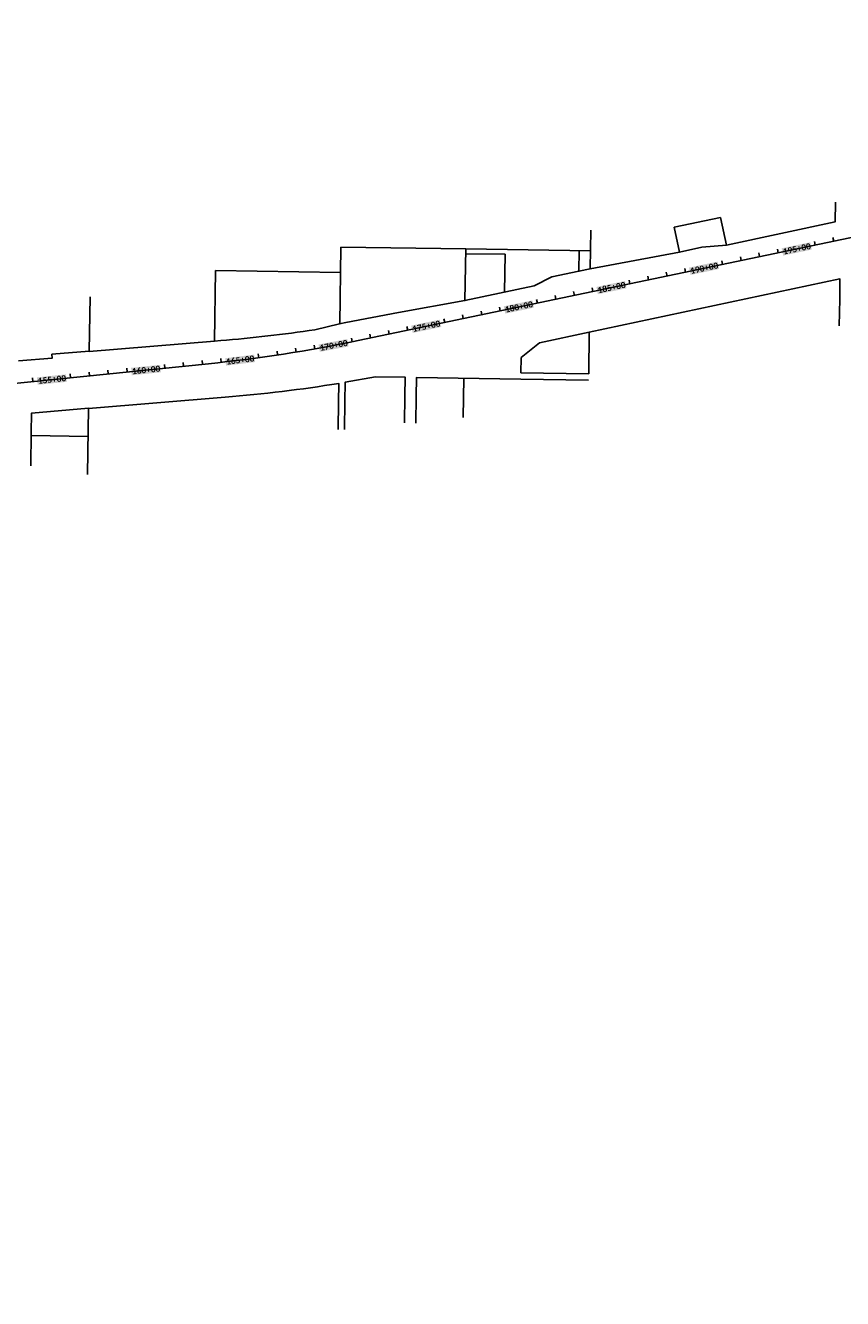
# Model space of a CAD drawing. Extents: x 19316 to 88931, y 38605 to 56897.
# Tile 4 of 16: x 33128 to 37446, y 38741 to 45470. Entities that reach past the tile are written whole.
import ezdxf

# ---------------------------------------------------------------- set-up
doc = ezdxf.new("R2010")
doc.units = 0
doc.header["$LTSCALE"] = 50
doc.header["$MEASUREMENT"] = 0
for name, color, linetype in [('C-ALGN-TEXT-CL', 4, 'Continuous'), ('ELPR', 7, 'Continuous'), ('ELPR-CL', 1, 'Continuous'), ('ELPR-older', 1, 'Continuous')]:
    doc.layers.add(name, color=color, linetype=linetype)
doc.styles.add('calibri', font='calibrib.ttf')

msp = doc.modelspace()

# ---------------------------------------------------------------- linework, layer by layer
at = {"layer": 'C-ALGN-TEXT-CL', "extrusion": (0.978866, 0.204503, 0)}
for elevation in [45674.3, 45374.3, 45574.3, 45074.3, 45174.3, 45274.3, 44674.3, 44774.3, 44874.3, 44374.3, 44574.3, 44074.3, 44174.3, 44274.3, 43674.3, 43774.3, 43874.3, 43374.3, 43574.3, 43174.3, 43274.3]:
    msp.add_lwpolyline([(35744.4, 0), (35764.4, 0)], dxfattribs=dict(at, elevation=elevation))
at = {"layer": 'C-ALGN-TEXT-CL'}
for points in [[(34854.1, 43797.9), (34850.1, 43817.5)], [(34657.6, 43760.4), (34654.1, 43780.1)]]:
    msp.add_lwpolyline(points, dxfattribs=at)
at = {"layer": 'C-ALGN-TEXT-CL', "extrusion": (0.988866, 0.14881, 0), "elevation": 40583.7}
msp.add_lwpolyline([(38113.2, 0), (38133.2, 0)], dxfattribs=at)
at = {"layer": 'C-ALGN-TEXT-CL', "extrusion": (0.986833, 0.161741, 0), "elevation": 41179.1}
msp.add_lwpolyline([(37578, 0), (37598, 0)], dxfattribs=at)
at = {"layer": 'C-ALGN-TEXT-CL', "extrusion": (0.994886, 0.101006, 0)}
for elevation in [38100.9, 38200.9, 38300.9, 37400.9, 37600.9, 37700.9, 37800.9, 37900.9]:
    msp.add_lwpolyline([(40014.9, 0), (40034.9, 0)], dxfattribs=dict(at, elevation=elevation))
at = {"layer": 'C-ALGN-TEXT-CL', "extrusion": (0.993946, 0.109872, 0), "elevation": 38756.2}
msp.add_lwpolyline([(39671.2, 0), (39691.2, 0)], dxfattribs=at)
at = {"layer": 'C-ALGN-TEXT-CL', "extrusion": (0.990729, 0.135853, 0), "elevation": 39981.4}
msp.add_lwpolyline([(38640.5, 0), (38660.5, 0)], dxfattribs=at)
at = {"layer": 'C-ALGN-TEXT-CL', "color": 155}
for points in [[(37131.8, 44253.5), (37123.7, 44292.2), (37283, 44285.1), (37274.9, 44323.8)], [(36642.4, 44151.2), (36634.3, 44190), (36793.6, 44182.8), (36785.5, 44221.6)], [(36152.9, 44049), (36144.9, 44087.7), (36304.1, 44080.6), (36296, 44119.3)], [(35663.5, 43946.7), (35655.4, 43985.5), (35814.7, 43978.3), (35806.6, 44017)], [(35174.1, 43844.5), (35166, 43883.2), (35325.3, 43876.1), (35317.2, 43914.8)], [(34683.8, 43744.6), (34676.4, 43783.5), (34835.5, 43773.5), (34828.1, 43812.4)], [(33690, 43621), (33686, 43660.4), (33843.7, 43636.6), (33839.7, 43676)], [(34187.9, 43671.8), (34183, 43711), (34341.2, 43690.7), (34336.3, 43730)], [(33192.6, 43570.5), (33188.6, 43609.9), (33346.2, 43586.1), (33342.3, 43625.5)]]:
    msp.add_solid(points, dxfattribs=at)
at = {"layer": 'ELPR', "flags": 128}
for points in [[(37408.2, 44536.5), (37406.6, 44431.4), (36832.1, 44309.4), (36701.8, 44297.1), (36584.4, 44272.1), (36112.7, 44183.4), (36052.7, 44170.8), (35909.1, 44140.8), (35816.8, 44093.8), (35450.1, 44016), (35100, 43951.8), (34821.4, 43899.7), (34788.3, 43893.5), (34657.5, 43861.6), (34657.5, 43861.6, -0.016737), (34159.6, 43803.9), (34126.4, 43801.1), (33465.1, 43746.8), (33465.2, 43748.4), (33268, 43731.9), (33269.7, 43712), (33091.6, 43697.2)], [(34781.9, 43479.8), (34783.6, 43577.6, -0.019389), (34184.1, 43504.9), (33460.7, 43445.5), (33460.7, 43446.2), (33160.3, 43421.3), (33158.7, 43317.8)]]:
    msp.add_lwpolyline(points, format="xyb", dxfattribs=at)
for points in [[(35745.6, 43633.7), (35746.9, 43714), (35844.6, 43793), (36107.6, 43848.9), (37432, 44130.1), (37430.4, 44023.5)], [(35132.7, 43509.9), (35134.5, 43610), (34977.9, 43612.4), (34816.7, 43584.3), (34815.3, 43482.4)], [(35745.6, 43600.9), (35194.1, 43609.1), (35192.7, 43509.2)]]:
    msp.add_lwpolyline(points, dxfattribs=at)
at = {"layer": 'ELPR-CL', "flags": 128}
msp.add_lwpolyline([(19381.4, 38741.1), (20514.5, 40296.5, -0.152212), (21426.6, 40974.4), (23788.4, 41802, -0.043084), (24743.1, 42046.7), (25538.7, 42179, 0.031079), (26232.1, 42339.1), (28140.1, 42906.6, -0.05159), (30457.9, 43342.7), (32077.4, 43477.2), (34095.1, 43682.1, 0.0262), (34885.7, 43804.4), (40639.3, 45006.5), (42620.9, 45436.4, 0.059805), (43911.6, 45883), (47397.2, 47577.9, 0.076475), (48352.5, 48238.8), (52536.1, 52198.4, 0.084306)], format="xyb", dxfattribs=at)
at = {"layer": 'ELPR-older'}
for p, q in [((36556.6, 44403.2), (36801.1, 44455.1)), ((36801.1, 44455.1), (36832.1, 44309.4)), ((36115.8, 44388.6), (36112.7, 44183.4)), ((36584.4, 44272.1), (36556.6, 44403.2)), ((34788.5, 43893.6), (34794.9, 44298)), ((34794.3, 44298), (35454.3, 44289)), ((35454.3, 44289), (35450.1, 44016)), ((35454.3, 44289), (36114.1, 44278.7)), ((36052.7, 44170.8), (36054.3, 44279.7)), ((35662.5, 44260.4), (35453.9, 44263.6)), ((35659.5, 44060.4), (35662.5, 44260.4)), ((34132, 44175.4), (34126.4, 43801.1)), ((34792.8, 44164.9), (34132, 44175.4)), ((33469.2, 44035.5), (33465, 43748.4)), ((37430.4, 44023.5), (37428.2, 43881.4)), ((36107.6, 43848.9), (36104.2, 43628.2)), ((35444.2, 43605.7), (35441.3, 43397.5)), ((36104.2, 43628.2), (35745.6, 43633.7)), ((35745.6, 43600.7), (36103.7, 43595.2)), ((34779.6, 43333.5), (34781.9, 43479.8)), ((34813.2, 43333.5), (34815.3, 43482.4)), ((35132.7, 43509.9), (35130.7, 43368.7)), ((35190.7, 43367.8), (35192.7, 43509.2)), ((33460.6, 43446.2), (33455.6, 43096.8)), ((33156.2, 43142.1), (33158.7, 43317.8)), ((33458.6, 43298), (33158.5, 43302.9))]:
    msp.add_line(p, q, dxfattribs=at)

# ---------------------------------------------------------------- texts
at = {"layer": 'C-ALGN-TEXT-CL', "linetype": 'Continuous', "char_height": 32, "width": 160.615, "attachment_point": 1, "style": 'calibri'}
for s, insert, rotation in [('\\fCalibri|b1|i0|c1|p34;\\W1.0000000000;\\T1.0000000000;\\o\\l195+00', (37127.6, 44289.7), 11.8004), ('\\fCalibri|b1|i0|c1|p34;\\W1.0000000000;\\T1.0000000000;\\o\\l190+00', (36638.2, 44187.4), 11.8004), ('\\fCalibri|b1|i0|c1|p34;\\W1.0000000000;\\T1.0000000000;\\o\\l185+00', (36148.8, 44085.2), 11.8004), ('\\fCalibri|b1|i0|c1|p34;\\W1.0000000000;\\T1.0000000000;\\o\\l180+00', (35659.3, 43982.9), 11.8004), ('\\fCalibri|b1|i0|c1|p34;\\W1.0000000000;\\T1.0000000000;\\o\\l175+00', (35169.9, 43880.7), 11.8004), ('\\fCalibri|b1|i0|c1|p34;\\W1.0000000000;\\T1.0000000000;\\o\\l170+00', (34680.3, 43780.8), 10.80796), ('\\fCalibri|b1|i0|c1|p34;\\W1.0000000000;\\T1.0000000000;\\o\\l160+00', (33689.7, 43657.5), 5.79708), ('\\fCalibri|b1|i0|c1|p34;\\W1.0000000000;\\T1.0000000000;\\o\\l165+00', (34186.7, 43708.2), 7.05794), ('\\fCalibri|b1|i0|c1|p34;\\W1.0000000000;\\T1.0000000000;\\o\\l155+00', (33192.2, 43607), 5.79708)]:
    msp.add_mtext(s, dxfattribs=dict(at, insert=insert, rotation=rotation))

doc.saveas('drawing.dxf')
